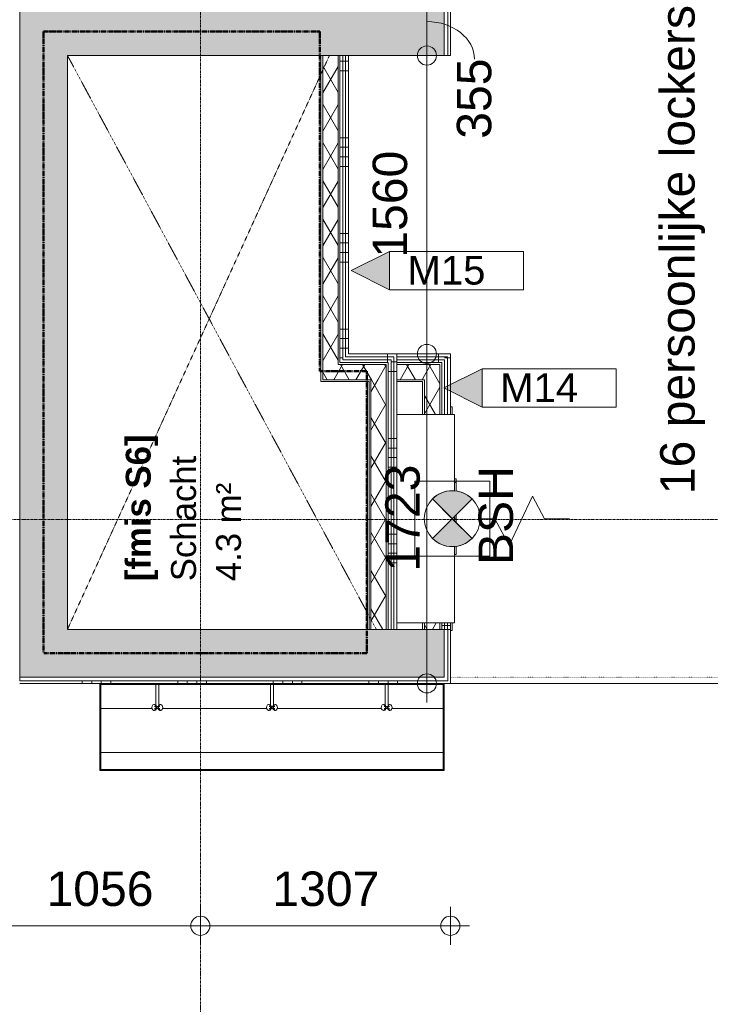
# Model space of a CAD drawing. Header units: millimetres. Extents: x 522 to 75900, y -25803 to 58941.
# Tile 61 of 134: x 39655 to 43267, y 20065 to 25212. Entities that reach past the tile are written whole.
import ezdxf

# ---------------------------------------------------------------- set-up
doc = ezdxf.new("R2010")
doc.units = ezdxf.units.MM
for name, pattern in [('BE_Brand', [10, 5, -2, 1, -2]), ('Dot', [4.7625, 0, -4.7625]), ('Dot 2mm', [2, 0, -2]), ('Grid Line', [22.225, 12.7, -3.175, 3.175, -3.175]), ('Streep 1_1', [2, 1, -1])]:
    doc.linetypes.add(name, pattern=pattern)
for name, color, linetype, lineweight in [('00_Algemeen', 7, 'Dot', 9), ('00_Algemeen-100', 7, 'Continuous', 9), ('22_Metselwerk', 7, 'Continuous', 9), ('42_Dekvloeren en vloersystemen', 7, 'Continuous', 9), ('57_Technische inrichting', 7, 'Continuous', 9)]:
    doc.layers.add(name, color=color, linetype=linetype, lineweight=lineweight)
doc.layers.add('51_Binnenriolering', color=7, linetype='Continuous', lineweight=18, true_color=0x7f7f7f)
doc.styles.add('Arial', font='arial.ttf', dxfattribs={"height": 180})
doc.styles.add('Arial_1', font='arial.ttf', dxfattribs={"height": 130})
doc.styles.add('Arial_3', font='arial.ttf', dxfattribs={"height": 150})
doc.styles.add('Arial_B', font='arialbd.ttf', dxfattribs={"height": 130})
doc.dimstyles.new('1_8mm_continuous_mm_zwart', dxfattribs={"dimscale": 304.8, "dimtxt": 183.646692, "dimasz": 0.328084, "dimexe": 0.328084, "dimexo": 0.0625, "dimgap": 0.164042, "dimtad": 1, "dimdec": 0, "dimzin": 0, "dimdsep": 46, "dimtxsty": 'Arial', "dimblk1": 'DOTBLANK', "dimblk2": 'DOTBLANK', "dimsah": 1, "dimcen": 0.09, "dimdle": 0.328084, "dimazin": 0, "dimtfac": 1, "dimtdec": 4, "dimtix": 1, "dimtmove": 0, "dimatfit": 3, "dimfxl": 0.328084, "dimfxlon": 1, "dimtvp": 1, "dimtolj": 1, "dimtzin": 0, "dimarcsym": 2})
doc.dimstyles.new('1_8mm_continuous_mm_zwart_1', dxfattribs={"dimscale": 304.8, "dimtxt": 183.646692, "dimasz": 0.328084, "dimexe": 0.328084, "dimexo": 0.0625, "dimgap": 0.164042, "dimtad": 1, "dimdec": 0, "dimzin": 0, "dimdsep": 46, "dimtxsty": 'Arial', "dimblk1": 'DOTBLANK', "dimblk2": 'DOTBLANK', "dimsah": 1, "dimcen": 0.09, "dimdle": 0.328084, "dimazin": 0, "dimtfac": 1, "dimtdec": 4, "dimtix": 1, "dimtmove": 2, "dimatfit": 3, "dimfxl": 0.328084, "dimfxlon": 1, "dimtvp": 1, "dimtolj": 1, "dimtzin": 0, "dimarcsym": 2})
doc.dimstyles.new('1_8mm_continuous_mm_zwart_2', dxfattribs={"dimscale": 304.8, "dimtxt": 183.646692, "dimasz": 0.328084, "dimexe": 0.328084, "dimexo": 0.0625, "dimgap": 0.164042, "dimtad": 1, "dimdec": 0, "dimzin": 0, "dimdsep": 46, "dimtxsty": 'Arial', "dimblk1": 'DOTBLANK', "dimblk2": 'DOTBLANK', "dimsah": 1, "dimcen": 0.09, "dimdle": 0.328084, "dimazin": 0, "dimtfac": 1, "dimtdec": 4, "dimtix": 1, "dimtmove": 1, "dimatfit": 3, "dimfxl": 0.328084, "dimfxlon": 1, "dimtvp": 1, "dimtolj": 1, "dimtzin": 0, "dimarcsym": 2})
pattern_1 = [(270, (41228.75, 23465), (500, 3e-14), []), (270, (41178.75, 23465), (500, 3e-14), []), (270, (41128.75, 23465), (500, 3e-14), []), (270, (41078.75, 23465), (500, 3e-14), [])]
pattern_2 = [(60, (0, 0), (-86.60254, 50), []), (120, (0, 0), (-86.60254, -50), [])]
pattern_3 = [(180, (41375, 24445), (-6e-14, -500), []), (180, (41375, 24495), (-6e-14, -500), []), (180, (41375, 24545), (-6e-14, -500), []), (180, (41375, 24595), (-6e-14, -500), [])]
pattern_4 = [(60, (0, 0), (-86.60254, 50), []), (120, (0, 0), (-86.60254, -50), [])]
pattern_5 = [(180, (41907.5, 22945), (2e-11, -500), []), (180, (41907.5, 22995), (2e-11, -500), []), (180, (41907.5, 23045), (2e-11, -500), []), (180, (41907.5, 23095), (2e-11, -500), [])]
pattern_6 = [(180, (41627.5, 22872.5), (-6e-14, -500), []), (180, (41627.5, 22922.5), (-6e-14, -500), []), (180, (41627.5, 22972.5), (-6e-14, -500), []), (180, (41627.5, 23022.5), (-6e-14, -500), [])]
pattern_7 = [(270, (41495, 23465), (500, 3e-14), []), (270, (41445, 23465), (500, 3e-14), []), (270, (41395, 23465), (500, 3e-14), []), (270, (41345, 23465), (500, 3e-14), [])]

# ---------------------------------------------------------------- blocks, each defined once
blk = doc.blocks.new('FRA_R12_AWT_CON_Betonwerk_R20_rvt-1-100 - Plattegrond - Begane grond')
at = {"layer": '22_Metselwerk', "true_color": 0xc0c0c0}
for points in [[(39905, 21775), (39905, 25275), (39655, 25275), (39655, 21775), (39768, 21775)], [(41875, 25025), (41875, 25275), (39905, 25275), (39905, 25025), (41392.6, 25025)], [(41798.8, 21775), (41875, 21775), (41875, 22025), (39905, 22025), (39905, 21775), (41595.7, 21775)]]:
    blk.add_hatch(color=9, dxfattribs=at).paths.add_polyline_path(points, flags=0)
at = {"layer": '22_Metselwerk', "lineweight": 13}
for p, q in [((39655, 25275), (39655, 21775)), ((41875, 25025), (41875, 25275)), ((39905, 22025), (39905, 25025)), ((39905, 25025), (41875, 25025)), ((41875, 22025), (39905, 22025)), ((41875, 21775), (41875, 22025)), ((39655, 21775), (39905, 21775)), ((39905, 21775), (41875, 21775))]:
    blk.add_line(p, q, dxfattribs=at)
blk = doc.blocks.new('NLRS_74_PF_UN_0pstelling_wastrog - WT3-5640697-100 - Plattegrond - Begane grond')
at = {"layer": '51_Binnenriolering'}
for p, q in [((-900, -5), (-900, 0)), ((-900, 0), (900, 0)), ((900, 0), (900, -5)), ((-900, -454.5), (-900, 0)), ((-900, 0), (-895, 0)), ((-900, -5), (900, -5)), ((-895, 0), (-895, -454.5)), ((-607.5, -5), (-607.5, -113.4)), ((-592.5, -113.4), (-592.5, -5)), ((-7.5, -5), (-7.5, -113.4)), ((7.5, -113.4), (7.5, -5)), ((592.5, -5), (592.5, -113.4)), ((607.5, -113.4), (607.5, -5)), ((895, -454.5), (895, 0)), ((895, 0), (900, 0)), ((900, 0), (900, -454.5)), ((-627.6, -130), (-895, -130)), ((-614.1, -109.9), (-617.7, -109.9)), ((-617.7, -139.9), (-614.1, -139.9)), ((-609.7, -119.8), (-614.1, -119.8)), ((-614.1, -129.8), (-609.7, -129.8)), ((-600, -119.8), (-604.3, -119.8)), ((-604.2, -129.8), (-600, -129.8)), ((-596.2, -130), (-603.7, -130)), ((-595.7, -119.8), (-600, -119.8)), ((-600, -129.8), (-595.8, -129.8)), ((-585.9, -119.8), (-590.3, -119.8)), ((-590.3, -129.8), (-585.9, -129.8)), ((-582.3, -109.9), (-585.9, -109.9)), ((-585.9, -139.9), (-582.3, -139.9)), ((-27.6, -130), (-572.9, -130)), ((-14.1, -109.9), (-17.7, -109.9)), ((-17.7, -139.9), (-14.1, -139.9)), ((-9.7, -119.8), (-14.1, -119.8)), ((-14.1, -129.8), (-9.7, -129.8)), ((0, -119.8), (-4.3, -119.8)), ((-4.2, -129.8), (0, -129.8)), ((3.8, -130), (-3.7, -130)), ((4.3, -119.8), (0, -119.8)), ((0, -129.8), (4.2, -129.8)), ((14.1, -119.8), (9.7, -119.8)), ((9.7, -129.8), (14.1, -129.8)), ((17.7, -109.9), (14.1, -109.9)), ((14.1, -139.9), (17.7, -139.9)), ((572.4, -130), (27.4, -130)), ((585.9, -109.9), (582.3, -109.9)), ((582.3, -139.9), (585.9, -139.9)), ((590.3, -119.8), (585.9, -119.8)), ((585.9, -129.8), (590.3, -129.8)), ((600, -119.8), (595.7, -119.8)), ((595.8, -129.8), (600, -129.8)), ((603.8, -130), (596.3, -130)), ((604.3, -119.8), (600, -119.8)), ((600, -129.8), (604.2, -129.8)), ((614.1, -119.8), (609.7, -119.8)), ((609.7, -129.8), (614.1, -129.8)), ((617.7, -109.9), (614.1, -109.9)), ((614.1, -139.9), (617.7, -139.9)), ((895, -130), (627.4, -130)), ((-895, -361), (895, -361)), ((-900, -454.5), (-895, -454.5)), ((-900, -454.5), (900, -454.5)), ((-895, -450.1), (895, -450.1)), ((895, -454.5), (900, -454.5))]:
    blk.add_line(p, q, dxfattribs=at)
for centre, start_param, end_param in [((-617.7, -124.9), 0, 3.141593), ((-617.7, -124.9), 3.141593, 6.283185), ((-614.1, -124.9), 0, 0.261799), ((-614.1, -124.9), 2.879793, 3.141593), ((-614.1, -124.9), 3.141593, 6.283185), ((-585.9, -124.9), 0, 3.141593), ((-582.3, -124.9), 0, 3.141593), ((-585.9, -124.9), 6.021386, 6.283185), ((-585.9, -124.9), 3.141593, 3.403392), ((-582.3, -124.9), 3.141593, 6.283185), ((-17.7, -124.9), 0, 3.141593), ((-17.7, -124.9), 3.141593, 6.283185), ((-14.1, -124.9), 0, 0.261799), ((-14.1, -124.9), 2.879793, 3.141593), ((-14.1, -124.9), 3.141593, 6.283185), ((14.1, -124.9), 0, 3.141593), ((17.7, -124.9), 0, 3.141593), ((14.1, -124.9), 6.021386, 6.283185), ((14.1, -124.9), 3.141593, 3.403392), ((17.7, -124.9), 3.141593, 6.283185), ((582.3, -124.9), 0, 3.141593), ((582.3, -124.9), 3.141593, 6.283185), ((585.9, -124.9), 0, 0.261799), ((585.9, -124.9), 2.879793, 3.141593), ((585.9, -124.9), 3.141593, 6.283185), ((614.1, -124.9), 0, 3.141593), ((617.7, -124.9), 0, 3.141593), ((614.1, -124.9), 6.021386, 6.283185), ((614.1, -124.9), 3.141593, 3.403392), ((617.7, -124.9), 3.141593, 6.283185)]:
    blk.add_ellipse(centre, major_axis=(0, 15), ratio=0.707107, start_param=start_param, end_param=end_param, dxfattribs=at)
blk = doc.blocks.new('NLRS_59_PF_UN_brandslanghaspelkast_gen - BSH1R - Deur Rechts Draaiend _ Daglijst-V60-100 - Plattegrond - Begane grond')
at = {"layer": '51_Binnenriolering'}
for p, q in [((-585, 10), (-545, 10)), ((-585, 10), (-585, 0)), ((-545, 0), (-585, 0)), ((545, 10), (585, 10)), ((585, 0), (545, 0)), ((585, 0), (585, 10))]:
    blk.add_line(p, q, dxfattribs=at)
blk = doc.blocks.new('FRA-ULC-R12-W-UO_installatie_R20_rvt-1-100 - Plattegrond - Begane grond')
at = {"layer": '00_Algemeen', "linetype": 'Continuous', "lineweight": 5, "true_color": 0x7f7f7f}
for points in [[(41917.5, 22603.7), (42020.9, 22707.1), (42006.5, 22719.7), (41990.6, 22730.3), (41973.4, 22738.8), (41955.3, 22744.9), (41936.6, 22748.7), (41917.5, 22749.9), (41898.4, 22748.7), (41879.7, 22744.9), (41861.6, 22738.8), (41844.4, 22730.3), (41828.5, 22719.7), (41814.1, 22707.1), (41821.6, 22699.7)], [(41917.5, 22457.6), (41936.6, 22458.8), (41955.3, 22462.6), (41973.4, 22468.7), (41990.6, 22477.2), (42006.5, 22487.8), (42020.9, 22500.4), (41917.5, 22603.7), (41814.1, 22500.4), (41828.5, 22487.8), (41844.4, 22477.2), (41861.6, 22468.7), (41879.7, 22462.6), (41898.4, 22458.8), (41913.7, 22457.6)]]:
    blk.add_hatch(color=8, dxfattribs=at).paths.add_polyline_path(points, flags=0)
at = {"layer": '00_Algemeen', "color": 8, "linetype": 'Continuous', "lineweight": 18, "true_color": 0x7f7f7f}
for p, q in [((41721.5, 22799.7), (41721.5, 22407.8)), ((42113.5, 22799.7), (41721.5, 22799.7)), ((42113.5, 22407.8), (42113.5, 22799.7)), ((41814.1, 22707.1), (41917.5, 22603.7)), ((41814.1, 22707.1), (42020.9, 22500.4)), ((41814.1, 22500.4), (42020.9, 22707.1)), ((41917.5, 22603.7), (42020.9, 22707.1)), ((42215.2, 22462.7), (42337.2, 22721.1)), ((42337.2, 22721.1), (42399.5, 22603.7)), ((41917.5, 22603.7), (41814.1, 22500.4)), ((42020.9, 22500.4), (41917.5, 22603.7)), ((42063.7, 22603.7), (42140.2, 22603.7)), ((42140.2, 22603.7), (42215.2, 22462.7)), ((42399.5, 22603.7), (42530.2, 22603.7)), ((41721.5, 22407.8), (42113.5, 22407.8))]:
    blk.add_line(p, q, dxfattribs=at)
blk.add_circle((41917.5, 22603.7), 146.2, dxfattribs=at)
for start, end in [(45, 135), (225, 315)]:
    blk.add_arc((41917.5, 22603.7), 146.2, start, end, dxfattribs=at)
at = {"color": 8, "lineweight": 18, "true_color": 0x7f7f7f, "rotation": 89.99999999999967}
blk.add_blockref('NLRS_59_PF_UN_brandslanghaspelkast_gen - BSH1R - Deur Rechts Draaiend _ Daglijst-V60-100 - Plattegrond - Begane grond', (41917.5, 22603.7), dxfattribs=at)
at = {"color": 8, "lineweight": 18, "true_color": 0x7f7f7f}
blk.add_blockref('NLRS_74_PF_UN_0pstelling_wastrog - WT3-5640697-100 - Plattegrond - Begane grond', (40974.8, 21741.5), dxfattribs=at)
blk = doc.blocks.new('FHR - FHR-8752110-100 - Plattegrond - Begane grond')
at = {"layer": '57_Technische inrichting'}
for p, q in [((-545, 21), (545, 21)), ((-545, 21), (-545, -280)), ((545, -280), (545, 21)), ((-145.8, -280), (-545, -280)), ((-188, -280), (-188, -290)), ((-144.6, -290), (-188, -290)), ((2.1, -290), (-21, -290)), ((11, -280), (-11, -280)), ((2.1, -280), (2.1, -290)), ((21, -290), (2.1, -290)), ((188.7, -290), (144.6, -290)), ((545, -280), (145.8, -280)), ((188.7, -280), (188.7, -290)), ((207.6, -290), (188.7, -290)), ((207.6, -280), (207.6, -290))]:
    blk.add_line(p, q, dxfattribs=at)
blk = doc.blocks.new('00_TAG-WA_wall tag_BAR - Type Mark_7x2-7455557-100 - Plattegrond - Begane grond')
at = {"layer": '00_Algemeen', "linetype": 'Continuous'}
blk.add_hatch(color=256, dxfattribs=at).paths.add_polyline_path([(0, -2), (-1, 0), (1, 0)], flags=0)
for p, q in [((-1, 7), (-1, 0)), ((1, 7), (-1, 7)), ((1, 0), (1, 7)), ((-1, 0), (1, 0)), ((1, 0), (-1, 0)), ((-1, 0), (0, -2)), ((0, -2), (1, 0))]:
    blk.add_line(p, q, dxfattribs=at)
blk = doc.blocks.new('DIMBLOCK316-100 - Plattegrond - Begane grond')
at = {"layer": '00_Algemeen-100', "transparency": 16777216}
for p, q in [((41685, 23465), (41885, 23465)), ((41785, 23465), (41685, 23465)), ((41785, 21642.5), (41785, 23465)), ((41685, 21742.5), (41885, 21742.5)), ((41785, 21742.5), (41685, 21742.5))]:
    blk.add_line(p, q, dxfattribs=at)
for centre in [(41785, 23465), (41785, 21742.5)]:
    blk.add_circle(centre, 50, dxfattribs=at)
at = {"layer": '00_Algemeen-100', "color": 0, "transparency": 16777216, "insert": (41567.2, 22326.9), "char_height": 180, "width": 664.518, "attachment_point": 1, "rotation": 90, "line_spacing_factor": 0.941778, "style": 'Arial'}
blk.add_mtext('1723', dxfattribs=at)
blk = doc.blocks.new('_DotBlank')
at = {"color": 0, "linetype": 'ByBlock', "lineweight": -2}
blk.add_line((-0.5, 0), (-1, 0), dxfattribs=at)
blk.add_circle((0, 0), 0.5, dxfattribs=at)
blk = doc.blocks.new('DIMBLOCK317-100 - Plattegrond - Begane grond')
at = {"layer": '00_Algemeen-100', "transparency": 16777216}
for p, q in [((41885, 25025), (41685, 25025)), ((41785, 23465), (41785, 25025)), ((41785, 25025), (41885, 25025)), ((41685, 23465), (41885, 23465)), ((41785, 23465), (41685, 23465))]:
    blk.add_line(p, q, dxfattribs=at)
for centre in [(41785, 25025), (41785, 23465)]:
    blk.add_circle(centre, 50, dxfattribs=at)
at = {"layer": '00_Algemeen-100', "color": 0, "transparency": 16777216, "insert": (41501.3, 23968.1), "char_height": 180, "width": 664.518, "attachment_point": 1, "rotation": 90, "line_spacing_factor": 0.941778, "style": 'Arial'}
blk.add_mtext('1560', dxfattribs=at)
blk = doc.blocks.new('DIMBLOCK318-100 - Plattegrond - Begane grond')
at = {"layer": '00_Algemeen-100', "transparency": 16777216}
for p, q in [((41685, 25380), (41885, 25380)), ((41785, 25380), (41685, 25380)), ((41785, 25025), (41785, 25380)), ((41885, 25025), (41685, 25025)), ((41785, 25025), (41885, 25025))]:
    blk.add_line(p, q, dxfattribs=at)
for centre in [(41785, 25380), (41785, 25025)]:
    blk.add_circle(centre, 50, dxfattribs=at)
blk.add_ellipse((41785, 25005.3), major_axis=(248.9, 0), ratio=0.792092, start_param=0, end_param=1.570796, dxfattribs=at)
at = {"layer": '00_Algemeen-100', "color": 0, "transparency": 16777216, "insert": (41941.5, 24590), "char_height": 180, "width": 498.389, "attachment_point": 1, "rotation": 90, "line_spacing_factor": 0.941778, "style": 'Arial'}
blk.add_mtext('355', dxfattribs=at)
blk = doc.blocks.new('DIMBLOCK328-100 - Plattegrond - Begane grond')
at = {"layer": '00_Algemeen-100', "transparency": 16777216}
for p, q in [((39544.5, 20575.1), (39544.5, 20375.1)), ((39544.5, 20475.1), (39544.5, 20575.1)), ((40600, 20575.1), (40600, 20375.1)), ((40600, 20475.1), (40600, 20575.1)), ((39544.5, 20475.1), (40600, 20475.1))]:
    blk.add_line(p, q, dxfattribs=at)
for centre in [(39544.5, 20475.1), (40600, 20475.1)]:
    blk.add_circle(centre, 50, dxfattribs=at)
at = {"layer": '00_Algemeen-100', "color": 0, "transparency": 16777216, "insert": (39795.4, 20758.8), "char_height": 180, "width": 664.518, "attachment_point": 1, "line_spacing_factor": 0.941778, "style": 'Arial'}
blk.add_mtext('1056', dxfattribs=at)
blk = doc.blocks.new('DIMBLOCK329-100 - Plattegrond - Begane grond')
at = {"layer": '00_Algemeen-100', "transparency": 16777216}
for p, q in [((40600, 20575.1), (40600, 20375.1)), ((40600, 20475.1), (40600, 20575.1)), ((41907.5, 20575.1), (41907.5, 20375.1)), ((41907.5, 20475.1), (41907.5, 20575.1)), ((40600, 20475.1), (42007.5, 20475.1))]:
    blk.add_line(p, q, dxfattribs=at)
for centre in [(40600, 20475.1), (41907.5, 20475.1)]:
    blk.add_circle(centre, 50, dxfattribs=at)
at = {"layer": '00_Algemeen-100', "color": 0, "transparency": 16777216, "insert": (40976.9, 20758.8), "char_height": 180, "width": 664.518, "attachment_point": 1, "line_spacing_factor": 0.941778, "style": 'Arial'}
blk.add_mtext('1307', dxfattribs=at)

msp = doc.modelspace()

# ---------------------------------------------------------------- hatches: boundary and pattern name
at = {"layer": '22_Metselwerk'}
h = msp.add_hatch(dxfattribs=at)
h.set_pattern_fill('FP_2', color=256, angle=240, style=0, pattern_type=2)
h.set_pattern_definition(pattern_4)
h.paths.add_polyline_path([(41320, 23410), (41320, 25025), (41240, 25025), (41240, 23410)], flags=0)
at = {"layer": '22_Metselwerk', "true_color": 0x808080}
h = msp.add_hatch(dxfattribs=at)
h.set_pattern_fill('FP_124', color=8, angle=270, style=0, pattern_type=2)
h.set_pattern_definition(pattern_3)
h.paths.add_polyline_path([(41345, 23435), (41345, 25025), (41330, 25025), (41330, 23435)], flags=0)
h = msp.add_hatch(dxfattribs=at)
h.set_pattern_fill('FP_124', color=8, angle=270, style=0, pattern_type=2)
h.set_pattern_definition(pattern_3)
h.paths.add_polyline_path([(41360, 23450), (41360, 25025), (41345, 25025), (41345, 23450)], flags=0)
h = msp.add_hatch(dxfattribs=at)
h.set_pattern_fill('FP_124', color=8, angle=270, style=0, pattern_type=2)
h.set_pattern_definition(pattern_3)
h.paths.add_polyline_path([(41360, 23465), (41375, 23465), (41375, 25025), (41360, 25025), (41360, 23491.2)], flags=0)
h = msp.add_hatch(dxfattribs=at)
h.set_pattern_fill('FP_121', color=8, angle=-90, style=0, pattern_type=2)
h.set_pattern_definition(pattern_1)
h.paths.add_polyline_path([(41595.7, 23420), (41597.5, 23420), (41597.5, 23435), (41330, 23435), (41330, 23420), (41582.5, 23420)], flags=0)
h = msp.add_hatch(dxfattribs=at)
h.set_pattern_fill('FP_121', color=8, angle=-90, style=0, pattern_type=2)
h.set_pattern_definition(pattern_1)
h.paths.add_polyline_path([(41597.5, 23435), (41612.5, 23435), (41612.5, 23450), (41345, 23450), (41345, 23435), (41595.7, 23435)], flags=0)
h = msp.add_hatch(dxfattribs=at)
h.set_pattern_fill('FP_121', color=8, angle=-90, style=0, pattern_type=2)
h.set_pattern_definition(pattern_1)
h.paths.add_polyline_path([(41392.6, 23450), (41627.5, 23450), (41627.5, 23465), (41360, 23465), (41360, 23450)], flags=0)
h = msp.add_hatch(dxfattribs=at)
h.set_pattern_fill('FP_159', color=8, angle=270, style=0, pattern_type=2)
h.set_pattern_definition(pattern_6)
h.paths.add_polyline_path([(41597.5, 22025), (41612.5, 22025), (41612.5, 23435), (41597.5, 23435), (41597.5, 22106.1)], flags=0)
h = msp.add_hatch(dxfattribs=at)
h.set_pattern_fill('FP_159', color=8, angle=270, style=0, pattern_type=2)
h.set_pattern_definition(pattern_6)
h.paths.add_polyline_path([(41612.5, 22025), (41627.5, 22025), (41627.5, 23450), (41612.5, 23450), (41612.5, 22058.7)], flags=0)
h = msp.add_hatch(dxfattribs=at)
h.set_pattern_fill('FP_315', color=8, angle=-90, style=0, pattern_type=2)
h.set_pattern_definition(pattern_7)
h.paths.add_polyline_path([(41877.5, 23450), (41892.5, 23450), (41892.5, 23465), (41627.5, 23465), (41627.5, 23450), (41798.8, 23450)], flags=0)
h = msp.add_hatch(dxfattribs=at)
h.set_pattern_fill('FP_315', color=8, angle=-90, style=0, pattern_type=2)
h.set_pattern_definition(pattern_7)
h.paths.add_polyline_path([(41862.5, 23435), (41877.5, 23435), (41877.5, 23450), (41627.5, 23450), (41627.5, 23435), (41798.8, 23435)], flags=0)
h = msp.add_hatch(dxfattribs=at)
h.set_pattern_fill('FP_315', color=8, angle=-90, style=0, pattern_type=2)
h.set_pattern_definition(pattern_7)
h.paths.add_polyline_path([(41862.5, 23420), (41862.5, 23435), (41627.5, 23435), (41627.5, 23420), (41852.5, 23420)], flags=0)
h = msp.add_hatch(dxfattribs=at)
h.set_pattern_fill('FP_125', color=8, angle=270, style=0, pattern_type=2)
h.set_pattern_definition(pattern_5)
h.paths.add_polyline_path([(41877.5, 22025), (41877.1, 22058.7), (41862.5, 22058.7), (41862.5, 22025)], flags=0)
h.paths.add_polyline_path([(41877.5, 23148.7), (41877.5, 23435), (41862.5, 23435), (41862.5, 23148.7), (41865.4, 23148.7)], flags=0)
h = msp.add_hatch(dxfattribs=at)
h.set_pattern_fill('FP_125', color=8, angle=270, style=0, pattern_type=2)
h.set_pattern_definition(pattern_5)
h.paths.add_polyline_path([(41892.5, 22025), (41892.1, 22058.7), (41877.5, 22058.7), (41877.5, 22025)], flags=0)
h.paths.add_polyline_path([(41892.5, 23148.7), (41892.5, 23450), (41877.5, 23450), (41877.5, 23148.7), (41880.5, 23148.7)], flags=0)
h = msp.add_hatch(dxfattribs=at)
h.set_pattern_fill('FP_125', color=8, angle=270, style=0, pattern_type=2)
h.set_pattern_definition(pattern_5)
h.paths.add_polyline_path([(41907.5, 22025), (41907.1, 22058.7), (41892.5, 22058.7), (41892.5, 22025)], flags=0)
h.paths.add_polyline_path([(41907.5, 23148.7), (41907.5, 23465), (41892.5, 23465), (41892.5, 23148.7), (41895.7, 23148.7)], flags=0)
at = {"layer": '22_Metselwerk'}
h = msp.add_hatch(dxfattribs=at)
h.set_pattern_fill('FP_2', color=256, angle=240, style=0, pattern_type=2)
h.set_pattern_definition(pattern_2)
h.paths.add_polyline_path([(41572.5, 23330), (41572.5, 23410), (41240, 23410), (41240, 23330), (41492.5, 23330)], flags=0)
at = {"layer": '22_Metselwerk', "true_color": 0x808080}
h = msp.add_hatch(dxfattribs=at)
h.set_pattern_fill('FP_159', color=8, angle=270, style=0, pattern_type=2)
h.set_pattern_definition(pattern_6)
h.paths.add_polyline_path([(41597.5, 22025), (41597.5, 23420), (41582.5, 23420), (41582.5, 22025), (41595.7, 22025)], flags=0)
at = {"layer": '22_Metselwerk'}
h = msp.add_hatch(dxfattribs=at)
h.set_pattern_fill('FP_2', color=256, angle=240, style=0, pattern_type=2)
h.set_pattern_definition(pattern_2)
h.paths.add_polyline_path([(41772.5, 23330), (41772.5, 23410), (41627.5, 23410), (41627.5, 23330), (41762.5, 23330)], flags=0)
h = msp.add_hatch(dxfattribs=at)
h.set_pattern_fill('FP_9', color=256, angle=-120, style=0, pattern_type=2)
h.set_pattern_definition([(60, (0, 0), (-86.60254, 50), []), (120, (0, 0), (-86.60254, -50), [])])
h.paths.add_polyline_path([(41772.5, 22025), (41852.5, 22025), (41852.5, 22058.7), (41772.5, 22058.7)], flags=0)
h.paths.add_polyline_path([(41783.6, 23148.7), (41852.5, 23148.7), (41852.5, 23410), (41772.5, 23410), (41772.5, 23148.7)], flags=0)
h = msp.add_hatch(dxfattribs=at)
h.set_pattern_fill('FP_2', color=256, angle=240, style=0, pattern_type=2)
h.set_pattern_definition(pattern_4)
h.paths.add_polyline_path([(41492.5, 22025), (41572.5, 22025), (41572.5, 23330), (41492.5, 23330), (41492.5, 22106.1)], flags=0)
at = {"layer": '22_Metselwerk', "true_color": 0x808080}
h = msp.add_hatch(dxfattribs=at)
h.set_pattern_fill('FP_295', color=8, angle=-90, style=0, pattern_type=2)
h.set_pattern_definition([(90, (40981.25, 21742.5), (-500, -2e-12), []), (90, (41031.25, 21742.5), (-500, -2e-12), []), (90, (41081.25, 21742.5), (-500, -2e-12), []), (90, (41131.25, 21742.5), (-500, -2e-12), [])])
h.paths.add_polyline_path([(39655, 21742.5), (41907.5, 21742.5), (41907.5, 21755), (39655, 21755)], flags=0)

# ---------------------------------------------------------------- linework, layer by layer
at = {"layer": '00_Algemeen', "color": 16, "linetype": 'Grid Line', "true_color": 0x800000}
for p, q in [((40600, 4084), (40600, 58341)), ((5086.3, 22600), (57181.4, 22600))]:
    msp.add_line(p, q, dxfattribs=at)
at = {"layer": '00_Algemeen', "color": 82, "linetype": 'BE_Brand', "lineweight": 50, "true_color": 0x46cc0d}
for p, q in [((41225, 25150), (39780, 25150)), ((39780, 25150), (39780, 21900)), ((41225, 23375), (41225, 25150)), ((41225, 23375), (41470, 23375)), ((41470, 23375), (41470, 21900)), ((41470, 21900), (39780, 21900))]:
    msp.add_line(p, q, dxfattribs=at)
at = {"layer": '00_Algemeen', "linetype": 'Streep 1_1'}
for p, q in [((39905, 25025), (41520, 22025)), ((41275, 25025), (39905, 22025))]:
    msp.add_line(p, q, dxfattribs=at)
at = {"layer": '00_Algemeen', "linetype": 'Dot 2mm'}
msp.add_line((43930, 21775), (41907.5, 21775), dxfattribs=at)
at = {"layer": '22_Metselwerk'}
for p, q in [((41875, 25275), (41875, 25025)), ((41895, 25275), (41895, 25025)), ((41907.5, 25025), (41907.5, 25275)), ((41375, 25025), (41230, 25025)), ((41230, 25025), (41230, 23320)), ((41240, 23330), (41240, 25025)), ((41320, 25025), (41320, 23410)), ((41330, 25025), (41330, 23420)), ((41345, 25025), (41345, 23435)), ((41360, 25025), (41360, 23450)), ((41375, 23465), (41375, 25025)), ((41875, 25025), (41907.5, 25025)), ((41597.5, 23435), (41345, 23435)), ((41612.5, 23450), (41360, 23450)), ((41907.5, 23465), (41375, 23465)), ((41597.5, 23435), (41597.5, 22025)), ((41612.5, 23450), (41612.5, 22025)), ((41627.5, 23148.7), (41627.5, 23465)), ((41892.5, 23450), (41627.5, 23450)), ((41877.5, 23435), (41627.5, 23435)), ((41877.5, 23435), (41877.5, 23148.7)), ((41892.5, 23450), (41892.5, 23148.7)), ((41907.5, 23188.7), (41907.5, 23465)), ((41572.5, 23410), (41320, 23410)), ((41582.5, 23420), (41330, 23420)), ((41572.5, 23410), (41572.5, 22025)), ((41582.5, 23420), (41582.5, 22025)), ((41862.5, 23420), (41627.5, 23420)), ((41852.5, 23410), (41627.5, 23410)), ((41852.5, 23410), (41852.5, 23148.7)), ((41862.5, 23420), (41862.5, 23148.7)), ((41230, 23320), (41482.5, 23320)), ((41492.5, 23330), (41240, 23330)), ((41482.5, 23320), (41482.5, 22025)), ((41492.5, 23330), (41492.5, 22025)), ((41772.5, 23330), (41627.5, 23330)), ((41627.5, 23320), (41762.5, 23320)), ((41762.5, 23320), (41762.5, 23148.7)), ((41772.5, 23330), (41772.5, 23148.7)), ((41627.5, 22025), (41627.5, 22058.7)), ((41762.5, 22058.7), (41762.5, 22025)), ((41772.5, 22058.7), (41772.5, 22025)), ((41852.5, 22058.7), (41852.5, 22025)), ((41862.5, 22058.7), (41862.5, 22025)), ((41877.5, 22058.7), (41877.5, 22025)), ((41892.5, 22058.7), (41892.5, 22025)), ((41482.5, 22025), (41627.5, 22025)), ((41762.5, 22025), (41907.5, 22025)), ((41875, 22025), (41875, 21775)), ((41895, 22025), (41895, 21755)), ((41907.5, 21742.5), (41907.5, 22018.7)), ((41875, 21775), (39655, 21775)), ((39655, 21775), (39655, 21755)), ((41895, 21755), (39655, 21755)), ((39655, 21742.5), (41907.5, 21742.5))]:
    msp.add_line(p, q, dxfattribs=at)
at = {"layer": '42_Dekvloeren en vloersystemen', "color": 7, "true_color": 0xffffff}
for p, q in [((41475, 23320), (41475, 22025)), ((43962.5, 21742.5), (41907.5, 21742.5)), ((41907.5, 21742.5), (43930, 21742.5))]:
    msp.add_line(p, q, dxfattribs=at)

# ---------------------------------------------------------------- block references
at = {"lineweight": 5}
for name in ['FRA_R12_AWT_CON_Betonwerk_R20_rvt-1-100 - Plattegrond - Begane grond', 'FRA-ULC-R12-W-UO_installatie_R20_rvt-1-100 - Plattegrond - Begane grond']:
    msp.add_blockref(name, (0, 0), dxfattribs=at)
at = {"layer": '00_Algemeen', "linetype": 'Continuous', "xscale": 99.99999999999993, "yscale": 99.99999999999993, "zscale": 99.99999999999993}
for p, rotation in [((41589.4, 23900.7), 269.9999999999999), ((42074.1, 23286.9), 269.9999999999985)]:
    msp.add_blockref('00_TAG-WA_wall tag_BAR - Type Mark_7x2-7455557-100 - Plattegrond - Begane grond', p, dxfattribs=dict(at, rotation=rotation))
at = {"layer": '57_Technische inrichting', "rotation": 90.00000000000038}
msp.add_blockref('FHR - FHR-8752110-100 - Plattegrond - Begane grond', (41648.5, 22603.7), dxfattribs=at)

# ---------------------------------------------------------------- texts
at = {"layer": '00_Algemeen', "linetype": 'Continuous', "attachment_point": 1, "rotation": 90}
for s, insert, char_height, width, style in [('16 persoonlijke lockers', (43005, 22731.7), 180, 2998.311, 'Arial'), ('Schacht', (40447, 22276.7), 130, 793.671, 'Arial_1'), ('4.3 m²', (40682.1, 22276.7), 130, 617.299, 'Arial_1'), ('4.3 m²', (40682.1, 22276.7), 130, 617.299, 'Arial_1')]:
    msp.add_mtext(s, dxfattribs=dict(at, insert=insert, char_height=char_height, width=width, style=style))
at = {"layer": '00_Algemeen', "linetype": 'Continuous', "char_height": 150, "width": 505.063, "attachment_point": 1, "style": 'Arial_3'}
for s, insert in [('M15', (41683.4, 23977.7)), ('M14', (42168.1, 23363.9))]:
    msp.add_mtext(s, dxfattribs=dict(at, insert=insert))
at = {"layer": '00_Algemeen', "color": 5, "linetype": 'Continuous', "true_color": 0x0000ff, "insert": (40210, 22276.7), "char_height": 130, "width": 937.974, "attachment_point": 1, "rotation": 90, "style": 'Arial_B'}
msp.add_mtext('[fmis S6]', dxfattribs=at)
at = {"layer": '00_Algemeen', "color": 1, "linetype": 'Continuous', "true_color": 0xff0000, "insert": (42055.1, 22361.1), "char_height": 180, "width": 617.299, "attachment_point": 1, "rotation": 90, "style": 'Arial'}
msp.add_mtext('BSH', dxfattribs=at)

# ---------------------------------------------------------------- dimensions: what is measured, and where the dimension line sits
at = {"layer": '00_Algemeen', "linetype": 'Continuous'}
for base, p1, p2, dimstyle, override, picture, middle in [((41785, 25380), (41885, 25025), (41685, 25380), '1_8mm_continuous_mm_zwart_2', {"dimpost": '<>', "dimfxl": 407.426968}, 'DIMBLOCK318-100 - Plattegrond - Begane grond', (42061.5, 24839.2)), ((41785.0188459, 23465), (41685.0188459, 21742.5), (41685.0188459, 23465), '1_8mm_continuous_mm_zwart_1', {"dimpost": '<>', "dimfxl": 1722.5}, 'DIMBLOCK316-100 - Plattegrond - Begane grond', (41687.1662786, 22659.126541))]:
    dim = msp.add_linear_dim(base=base, p1=p1, p2=p2, angle=90, dimstyle=dimstyle, override=override, dxfattribs=at)
    dim.commit()
    dim.dimension.update_dxf_attribs({"geometry": picture, "text_midpoint": middle, "dimtype": 160, "text_rotation": 90})
dim = msp.add_linear_dim(base=(41785, 25025), p1=(41685, 23465), p2=(41885, 25025), angle=90, dimstyle='1_8mm_continuous_mm_zwart', override={"dimpost": '<>', "dimfxl": 1572.76826}, dxfattribs=at)
dim.commit()
dim.dimension.update_dxf_attribs({"geometry": 'DIMBLOCK317-100 - Plattegrond - Begane grond', "text_midpoint": (41643.1, 24245)})
for base, p1, p2, override, picture, middle in [((40600, 20475.087727), (39544.5, 20575.087727), (40600, 20575.087727), {"dimpost": '<>', "dimfxl": 1055.5}, 'DIMBLOCK328-100 - Plattegrond - Begane grond', (40072.25, 20616.9908653)), ((41907.4999999, 20475.087727), (40600, 20575.087727), (41907.4999999, 20575.087727), {"dimpost": '<>', "dimfxl": 1307.5}, 'DIMBLOCK329-100 - Plattegrond - Begane grond', (41253.7499999, 20617.0522568))]:
    dim = msp.add_linear_dim(base=base, p1=p1, p2=p2, dimstyle='1_8mm_continuous_mm_zwart', override=override, dxfattribs=at)
    dim.commit()
    dim.dimension.update_dxf_attribs({"geometry": picture, "text_midpoint": middle})

doc.saveas('drawing.dxf')
